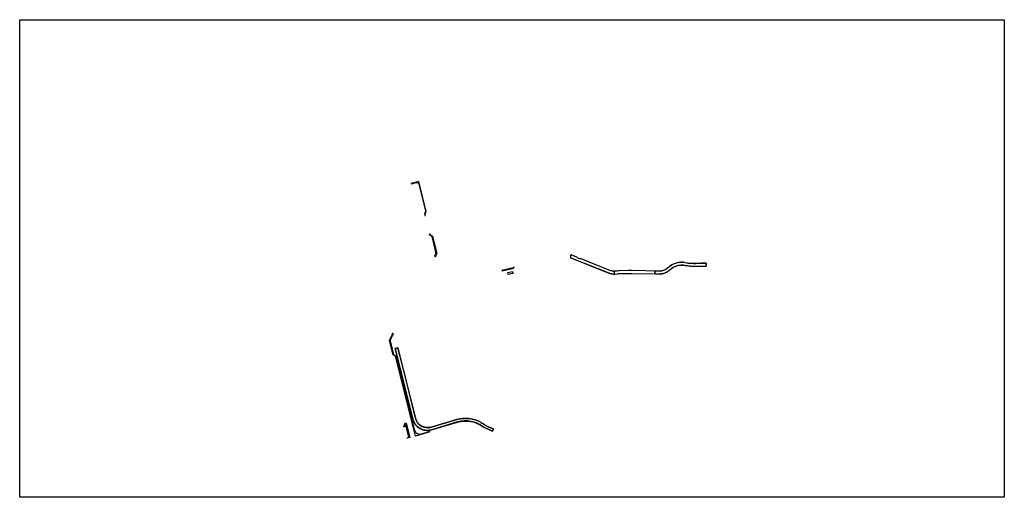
# Model space of a CAD drawing. Extents: x 2500846 to 2505144, y 958132 to 960217.
import ezdxf

# ---------------------------------------------------------------- set-up
doc = ezdxf.new("R2010")
doc.units = 0
doc.header["$MEASUREMENT"] = 0
doc.layers.get('0').update_dxf_attribs({"lineweight": 25})
for name, color, linetype, lineweight in [('A-ASPHALT TRAIL AG', 88, 'Continuous', 25), ('A-ASPHALT TRAIL IC', 84, 'Continuous', 25), ('A-ASPHALT TRAIL SC', 80, 'Continuous', 25), ('A-FULL DEPTH ASPHALT PAVEMENT', 80, 'Continuous', 25)]:
    doc.layers.add(name, color=color, linetype=linetype, lineweight=lineweight)
picture_1 = doc.add_image_def('image1.jpg', size_in_pixel=(8597, 4170))

msp = doc.modelspace()

# ---------------------------------------------------------------- linework, layer by layer
at = {"layer": 'A-ASPHALT TRAIL AG', "flags": 128}
msp.add_lwpolyline([(2503251, 959176.8), (2503251.7, 959176.9), (2503417.3, 959110.6, 0.099016), (2503442.9, 959105.9), (2503442.7, 959118.4, -0.099016), (2503421.9, 959122.2), (2503296.5, 959172.4), (2503291.1, 959172.4), (2503281.8, 959176.1), (2503277.9, 959179.9), (2503253.7, 959189.6), (2503250.2, 959189.3), (2503251, 959176.8)], format="xyb", dxfattribs=at)
msp.add_lwpolyline([(2503618.9, 959119.9), (2503638, 959119.5, 0.197537), (2503675.9, 959134.3, -0.245564), (2503752.9, 959156.5, 0.058483), (2503797.9, 959152.7), (2503820.8, 959153.4), (2503820.8, 959154.5), (2503829.2, 959153.7), (2503842.5, 959154.1), (2503842.9, 959141.1), (2503798.3, 959139.7, -0.058483), (2503750.3, 959143.7, 0.245564), (2503684.9, 959124.9, -0.197537), (2503637.8, 959106.6), (2503618.6, 959106.9)], format="xyb", close=True, dxfattribs=at)
at = {"layer": 'A-ASPHALT TRAIL AG'}
msp.add_lwpolyline([(2502910.3, 958420.3), (2502914.6, 958430), (2502885.6, 958442.6, -0.055823), (2502875.1, 958448.6, 0.032024), (2502860, 958458.3), (2502859.7, 958459, 0.196129), (2502753.9, 958471.2), (2502642.2, 958437.8), (2502641, 958438, -0.422011), (2502573.6, 958477.3), (2502530.9, 958649.8), (2502496.9, 958783.9), (2502484.7, 958780.9), (2502561.7, 958473.2, 0.241096), (2502600.6, 958428.6), (2502599.7, 958428.3, 0.172418), (2502643.6, 958426.1), (2502757.1, 958460.1, -0.230394), (2502868.5, 958439.6), (2502870.8, 958438.1), (2502870.6, 958437.6), (2502910.3, 958420.3)], format="xyb", dxfattribs=at)
at = {"layer": 'A-ASPHALT TRAIL IC', "flags": 128}
for points in [[(2503442.9, 959106.3), (2503442.7, 959118.5, -0.099016), (2503421.9, 959122.3), (2503296.5, 959172.5), (2503291.1, 959172.5), (2503281.9, 959176.2), (2503278, 959179.9), (2503253.7, 959189.6), (2503250.1, 959189.4), (2503250.9, 959177.3), (2503251.7, 959177.3), (2503417.4, 959111, 0.099016)], [(2503618.9, 959119.5), (2503618.6, 959107.3), (2503637.8, 959107, 0.197537), (2503684.6, 959125.2, -0.245564), (2503750.4, 959144.1, 0.058483), (2503798.3, 959140.1), (2503842.9, 959141.5), (2503842.5, 959153.7), (2503829.2, 959153.3), (2503821.2, 959154), (2503821.3, 959153), (2503797.9, 959152.2, -0.058483), (2503752.9, 959156.1, 0.245564), (2503676.2, 959134, -0.197537), (2503638, 959119.1)]]:
    msp.add_lwpolyline(points, format="xyb", close=True, dxfattribs=at)
at = {"layer": 'A-ASPHALT TRAIL IC'}
msp.add_lwpolyline([(2502642.2, 958437.8), (2502753.9, 958471.2, -0.196129), (2502859.7, 958459), (2502859.3, 958458.1, -0.03285), (2502874.8, 958448.2, 0.055823), (2502885.4, 958442.1), (2502914.4, 958429.5), (2502910.3, 958420.3), (2502871, 958437.4), (2502871.4, 958438.2), (2502868.8, 958440, 0.230392), (2502757, 958460.5), (2502643.4, 958426.6, -0.169754), (2502600.5, 958428.5), (2502600.6, 958428.6, -0.241096), (2502561.7, 958473.2), (2502484.7, 958780.9), (2502496.4, 958783.8), (2502530.4, 958649.7), (2502573.2, 958477.1, 0.426806), (2502642, 958437.8)], format="xyb", close=True, dxfattribs=at)
at = {"layer": 'A-ASPHALT TRAIL SC', "flags": 128}
msp.add_lwpolyline([(2503842.5, 959153.6), (2503829.2, 959153.2), (2503821.3, 959153.9), (2503821.3, 959152.9), (2503797.9, 959152.2, -0.058483), (2503752.8, 959156, 0.245564), (2503676.3, 959134, -0.197537), (2503638, 959119), (2503518.8, 959121.2, 0.008375), (2503501.9, 959121.3), (2503464.6, 959120.7, 0.045739), (2503452.6, 959119.4, -0.145658), (2503421.9, 959122.2), (2503296.5, 959172.4), (2503291.1, 959172.4), (2503281.8, 959176.1), (2503277.9, 959179.9), (2503253.7, 959189.6), (2503250.2, 959189.3), (2503251, 959177.3), (2503251.8, 959177.4), (2503417.4, 959111.1, 0.145658), (2503454.9, 959107.7, -0.045739), (2503464.7, 959108.7), (2503502, 959109.3, -0.008375), (2503518.6, 959109.2), (2503637.8, 959107.1, 0.197537), (2503684.6, 959125.3, -0.245564), (2503750.4, 959144.2, 0.058483), (2503798.3, 959140.2), (2503842.9, 959141.6)], format="xyb", dxfattribs=at)
at = {"layer": 'A-ASPHALT TRAIL SC'}
msp.add_lwpolyline([(2502496.3, 958783.8), (2502530.3, 958649.6), (2502573.1, 958477.1, 0.427585), (2502642.2, 958437.8), (2502753.9, 958471.2, -0.196136), (2502859.7, 958459), (2502859.2, 958458.1, -0.033002), (2502874.8, 958448.2, 0.055823), (2502885.4, 958442), (2502914.3, 958429.4), (2502910.3, 958420.3), (2502871.1, 958437.4), (2502871.5, 958438.3), (2502868.9, 958440.1, 0.230391), (2502757, 958460.6), (2502643.4, 958426.6, -0.427864), (2502561.7, 958473.2), (2502484.7, 958780.9)], format="xyb", close=True, dxfattribs=at)
at = {"layer": 'A-FULL DEPTH ASPHALT PAVEMENT'}
msp.add_lwpolyline([(2502556.7, 959500.8), (2502576.6, 959505.7, -0.413653), (2502588.7, 959498.5), (2502616, 959389.4), (2502618.4, 959379.7), (2502612.7, 959370.2), (2502614.8, 959361.4), (2502616.8, 959361.9), (2502614.8, 959369.8), (2502620.5, 959379.4), (2502590.7, 959498.9), (2502587.8, 959510.6), (2502554.3, 959502.3), (2502554.8, 959500.3)], format="xyb", close=True, dxfattribs=at)
at = {"layer": 'A-FULL DEPTH ASPHALT PAVEMENT', "flags": 128}
for points in [[(2502645.7, 959270.4), (2502636.2, 959276.1), (2502635.3, 959279.4), (2502634.8, 959281.4), (2502636.7, 959281.9), (2502637.9, 959277.4), (2502647.4, 959271.6), (2502666.4, 959195.6), (2502660.6, 959185.9), (2502661.6, 959181.8), (2502659.6, 959181.3), (2502659.2, 959183.3), (2502658.4, 959186.2), (2502664.3, 959196)], [(2502978.5, 959104.8), (2502976.4, 959113.5), (2502997.7, 959118.1), (2502998.3, 959114.3), (2502999.1, 959112.3), (2503000.1, 959109.5)]]:
    msp.add_lwpolyline(points, close=True, dxfattribs=at)
at = {"layer": 'A-FULL DEPTH ASPHALT PAVEMENT'}
msp.add_lwpolyline([(2503003.8, 959135.5), (2503002.7, 959135.1), (2503000.7, 959134.4), (2503000, 959134), (2502950.9, 959121.8), (2502951.4, 959119.9), (2502997, 959131.2), (2503000.3, 959132.7), (2503003.6, 959134.2)], close=True, dxfattribs=at)
at = {"layer": 'A-FULL DEPTH ASPHALT PAVEMENT', "flags": 128}
for points in [[(2502599.8, 958408.2), (2502635.1, 958418.9), (2502635.6, 958417), (2502573.3, 958398.1), (2502485.7, 958748), (2502476, 958753.8), (2502460.3, 958816.4), (2502473.6, 958843.7), (2502472.6, 958847.9), (2502474.6, 958848.4), (2502475, 958846.4), (2502475.8, 958843.5), (2502463.3, 958817.8, 0.176327), (2502462.9, 958814.4), (2502470.1, 958785.8), (2502475, 958766), (2502477.2, 958757.1, 0.198912), (2502479.5, 958754.1), (2502487.4, 958749.3), (2502568.3, 958426.1, 0.428738), (2502599.8, 958408.2)], [(2502537, 958389.9), (2502536.7, 958391.5), (2502542.3, 958392.7, 0.421951), (2502543.8, 958395.2), (2502531, 958446.6, 0.765172), (2502527.1, 958446.6), (2502525.6, 958441.2, -0.005454), (2502524.9, 958439.3), (2502523.1, 958439.9), (2502527.8, 958456.2), (2502532.2, 958456), (2502549.6, 958392.4)]]:
    msp.add_lwpolyline(points, format="xyb", close=True, dxfattribs=at)

# ---------------------------------------------------------------- pictures from other files: only their frames are drawn
image = msp.add_image(picture_1, insert=(2500845.7, 958131.8), size_in_units=(4298.5, 2085))
image.dxf.flags = 7

doc.saveas('drawing.dxf')
